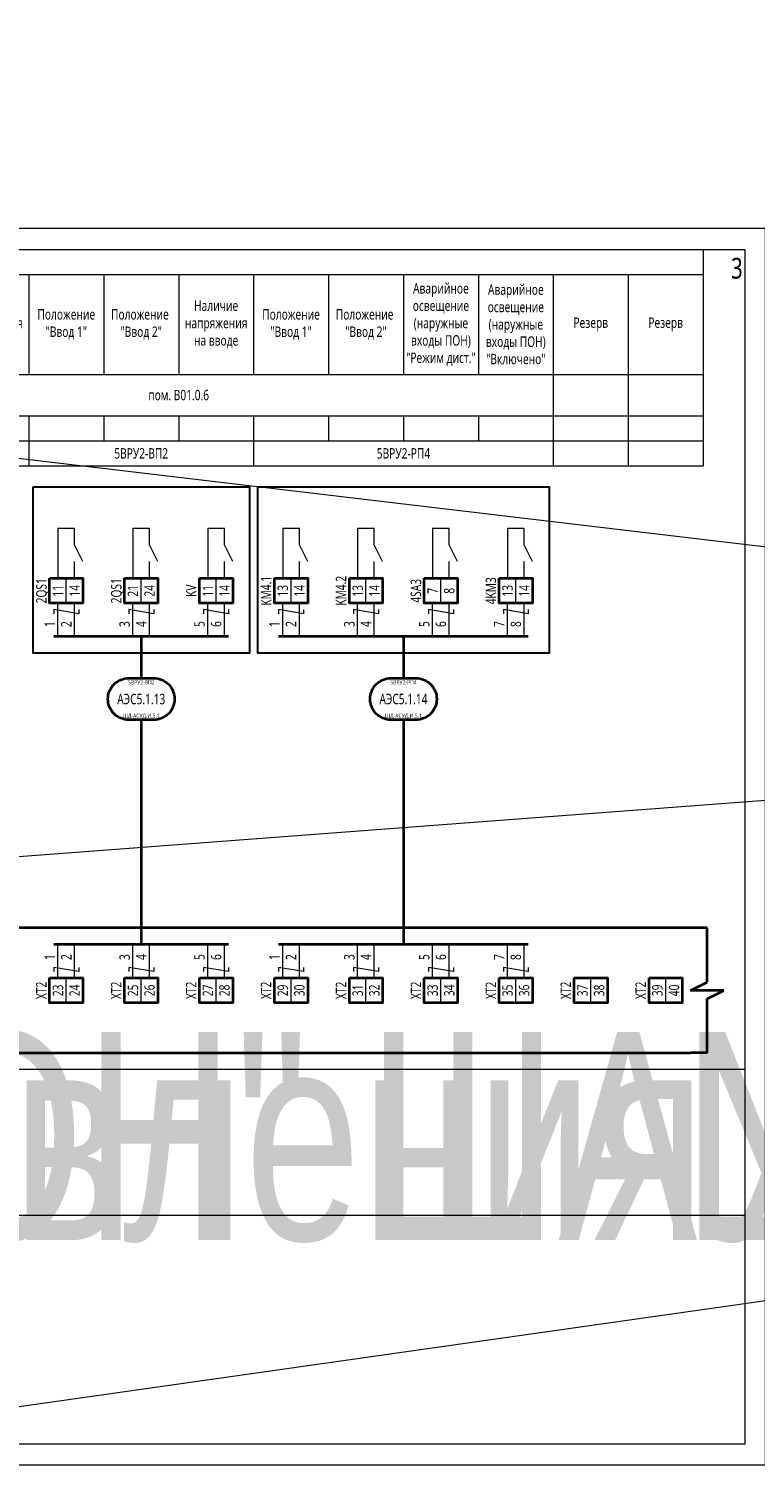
# Model space of a CAD drawing. Header units: millimetres. Extents: x -1173 to 6733, y -4591 to 345.
# Tile 70 of 93: x 1083 to 1258, y -2 to 345. Entities that reach past the tile are written whole.
import ezdxf
from ezdxf.enums import TextEntityAlignment as Align

# ---------------------------------------------------------------- set-up
doc = ezdxf.new("R2018")
doc.units = ezdxf.units.MM
doc.set_wipeout_variables(frame=1)
doc.layers.get('0').update_dxf_attribs({"lineweight": 15})
doc.layers.get('Defpoints').update_dxf_attribs({"color": 252, "lineweight": 15})
for name, color, linetype, lineweight in [('AK_Drawing', 7, 'Continuous', 35), ('AK_Drawing_Thin', 7, 'Continuous', 15), ('AK_Equipment', 7, 'Continuous', 35), ('AK_Multy_Wire', 7, 'Continuous', 35), ('AK_Table', 7, 'Continuous', 35), ('AK_Wire', 7, 'Continuous', 15), ('AK_Wire_Number', 7, 'Continuous', 15)]:
    doc.layers.add(name, color=color, linetype=linetype, lineweight=lineweight)
doc.layers.add('UNPLOTTED', color=2, linetype='Continuous', lineweight=15, plot=False)
doc.styles.get("Standard").update_dxf_attribs({"font": 'arial.ttf'})
doc.styles.add('Trebuchet MS', font='trebuc.ttf', dxfattribs={"width": 0.75})

# ---------------------------------------------------------------- blocks, each defined once
blk = doc.blocks.new('*U1')
at = {"layer": 'UNPLOTTED'}
blk.add_line((0, 90), (-185, 90), dxfattribs=at)
for points in [[(0, 0), (-395, 0), (-395, 287), (0, 287)], [(-185, 55), (0, 55), (0, 0), (-185, 0)]]:
    blk.add_lwpolyline(points, close=True, dxfattribs=at)
blk = doc.blocks.new('*U3')
at = {"layer": 'Defpoints', "style": 'Trebuchet MS', "width": 0.75}
blk.add_attdef('ЛИСТ', text='', height=5, dxfattribs=at).set_placement((-0.5, -2), align=Align.TOP_RIGHT)
blk = doc.blocks.new('*U70')
at = {"style": 'Trebuchet MS', "width": 0.75}
for tag, flags, p in [('NAME', 9, (-1, 0)), ('TYPE', 9, (-1, -3)), ('ASSYCODE', 9, (-1, -6)), ('MFG', 9, (-1, -9)), ('MESUREMENT_UNITS', 9, (-1, -13.44)), ('WEIGHT', 9, (-1, -18)), ('COUNT', 9, (-1, -16.98)), ('SORTING_SECTION', 9, (-1, -22.98)), ('XREF', 1, (-1, -24))]:
    blk.add_attdef(tag, text='', height=2, dxfattribs=dict(at, flags=flags)).set_placement(p, align=Align.RIGHT)
at = {"lineweight": 30, "width": 0.75, "flags": 104}
blk.add_attdef('CATDESC', text='', height=2.5, dxfattribs=at).set_placement((370, -25), align=Align.MIDDLE_RIGHT)
at = {"style": 'Trebuchet MS', "width": 0.75}
blk.add_attdef('TAG1', text='', height=2.5, dxfattribs=at).set_placement((2, -27), align=Align.MIDDLE_LEFT)
at = {"layer": 'UNPLOTTED', "style": 'Trebuchet MS', "width": 0.75, "flags": 8}
for tag, p in [('DESC1', (1, -3)), ('DESC2', (1, -5)), ('DESC3', (1, -7)), ('FAMILY', (1, -13.73)), ('SYSTEM_NAME', (1, -17.99)), ('POSITION_N', (1, -15.99))]:
    blk.add_attdef(tag, p, '', height=1, dxfattribs=at)
blk = doc.blocks.new('*U71')
at = {"lineweight": 30, "width": 0.75, "flags": 104}
blk.add_attdef('CATDESC', text='', height=2.5, dxfattribs=at).set_placement((370, -25), align=Align.MIDDLE_RIGHT)
at = {"style": 'Trebuchet MS', "width": 0.75}
blk.add_attdef('TAG1', text='', height=2.5, dxfattribs=at).set_placement((2, -27), align=Align.MIDDLE_LEFT)
at = {"layer": 'UNPLOTTED', "style": 'Trebuchet MS', "width": 0.75, "flags": 8}
for tag, p in [('DESC1', (1, -3)), ('DESC2', (1, -5)), ('DESC3', (1, -7)), ('FAMILY', (1, -13.73)), ('SYSTEM_NAME', (1, -17.99)), ('POSITION_N', (1, -15.99))]:
    blk.add_attdef(tag, p, '', height=1, dxfattribs=at)
blk = doc.blocks.new('*U72')
for p, q in [((372, 0), (0, 0)), ((376, 0), (372, 0)), ((376, -13), (376, 0)), ((372, -15), (376, -13)), ((380, -15), (372, -15)), ((376, -17), (380, -15)), ((376, -30), (376, -17)), ((0, -30), (372, -30)), ((376, -30), (372, -30))]:
    blk.add_line(p, q)
at = {"lineweight": 30, "width": 0.75, "flags": 104}
blk.add_attdef('CATDESC', text='', height=2.5, dxfattribs=at).set_placement((370, -25), align=Align.MIDDLE_RIGHT)
at = {"style": 'Trebuchet MS', "width": 0.75}
blk.add_attdef('TAG1', text='', height=2.5, dxfattribs=at).set_placement((2, -27), align=Align.MIDDLE_LEFT)
at = {"layer": 'UNPLOTTED', "style": 'Trebuchet MS', "width": 0.75, "flags": 8}
for tag, p in [('DESC1', (1, -3)), ('DESC2', (1, -5)), ('DESC3', (1, -7)), ('FAMILY', (1, -13.73)), ('SYSTEM_NAME', (1, -17.99)), ('POSITION_N', (1, -15.99))]:
    blk.add_attdef(tag, p, '', height=1, dxfattribs=at)
blk = doc.blocks.new('*U217')
blk.add_wipeout([(0, 0), (0, -6), (8, -6), (8, 0)])
blk.add_lwpolyline([(0, 0), (8, 0), (8, -6), (0, -6)], close=True)
at = {"lineweight": -2}
blk.add_lwpolyline([(4, 0), (8, 0), (8, -6), (4, -6)], close=True, dxfattribs=at)
at = {"style": 'Trebuchet MS', "width": 0.75, "flags": 12}
for tag, p in [('TERM01', (2, -3)), ('TERM02', (6, -3))]:
    blk.add_attdef(tag, text='', height=2.5, rotation=90, dxfattribs=at).set_placement(p, align=Align.MIDDLE_CENTER)
at = {"style": 'Trebuchet MS', "width": 0.75}
blk.add_attdef('TAG1', text='', height=2.5, rotation=90, dxfattribs=at).set_placement((-2, -3), align=Align.MIDDLE_CENTER)
at = {"style": 'Trebuchet MS', "width": 0.75, "flags": 12}
for tag, p in [('NOTE01', (2, -7)), ('NOTE02', (6, -7))]:
    blk.add_attdef(tag, text='', height=2.5, rotation=90, dxfattribs=at).set_placement(p, align=Align.MIDDLE_RIGHT)
blk = doc.blocks.new('*T32')
at = {"layer": 'AK_Table', "color": 0, "linetype": 'ByBlock', "lineweight": -2, "transparency": 16777216}
for p, q in [((0, 0), (385, 0)), ((0, 0), (0, -52)), ((25, 0), (25, -52)), ((385, 0), (385, -52)), ((25, -6), (385, -6)), ((43, -6), (43, -30)), ((61, -6), (61, -30)), ((79, -6), (79, -30)), ((97, -6), (97, -30)), ((115, -6), (115, -30)), ((133, -6), (133, -30)), ((151, -6), (151, -30)), ((169, -6), (169, -52)), ((187, -6), (187, -30)), ((205, -6), (205, -30)), ((223, -6), (223, -30)), ((241, -6), (241, -30)), ((259, -6), (259, -30)), ((277, -6), (277, -30)), ((295, -6), (295, -30)), ((313, -6), (313, -30)), ((331, -6), (331, -30)), ((349, -6), (349, -52)), ((367, -6), (367, -52)), ((0, -30), (385, -30)), ((0, -40), (385, -40)), ((43, -40), (43, -46)), ((61, -40), (61, -46)), ((79, -40), (79, -52)), ((97, -40), (97, -46)), ((115, -40), (115, -46)), ((133, -40), (133, -52)), ((151, -40), (151, -46)), ((187, -40), (187, -46)), ((205, -40), (205, -46)), ((223, -40), (223, -52)), ((241, -40), (241, -46)), ((259, -40), (259, -46)), ((277, -40), (277, -52)), ((295, -40), (295, -46)), ((313, -40), (313, -46)), ((331, -40), (331, -46)), ((0, -46), (385, -46)), ((0, -52), (385, -52))]:
    blk.add_line(p, q, dxfattribs=at)
at = {"layer": 'AK_Table', "color": 0, "transparency": 16777216, "char_height": 2.5, "attachment_point": 5, "style": 'Trebuchet MS'}
for s, insert, width in [('Аварийное освещение (наружные входы ПОН) "Режим дист."', (322, -18), 17), ('Аварийное освещение (наружные входы ПОН) "Включено"', (340, -18), 17), ('Наименование', (12.5, -15), 24), ('Наличие напряжения на вводе', (70, -18), 17), ('Наличие напряжения на вводе', (124, -18), 17), ('Наличие напряжения на вводе', (214, -18), 17), ('Наличие напряжения на вводе', (268, -18), 17), ('Положение "Ввод 1"', (34, -18), 17), ('Положение  "Ввод 2"', (52, -18), 17), ('Положение "Ввод 1"', (88, -18), 17), ('Положение  "Ввод 2"', (106, -18), 17), ('Положение "Ввод 1"', (142, -18), 17), ('Положение  "Ввод 2"', (160, -18), 17), ('Положение "Ввод 1"', (178, -18), 17), ('Положение  "Ввод 2"', (196, -18), 17), ('Положение "Ввод 1"', (232, -18), 17), ('Положение  "Ввод 2"', (250, -18), 17), ('Положение "Ввод 1"', (286, -18), 17), ('Положение  "Ввод 2"', (304, -18), 17), ('Резерв', (358, -18), 17), ('Резерв', (376, -18), 17), ('Место отбора параметра', (12.5, -35), 23), ('{\\C256;пом. B01.0.4}', (97, -35), 143), ('{\\C256;пом. B01.0.6}', (259, -35), 179), ('Чертеж установки', (12.5, -43), 23), ('Позиция', (12.5, -49), 23), ('5ВРУ1.3-ВП1', (52, -49), 53), ('5ВРУ1.3-ВП2', (106, -49), 53), ('5ВРУ1.3-РП4', (151, -49), 35), ('5ВРУ2-ВП1', (196, -49), 53), ('5ВРУ2-ВП2', (250, -49), 53), ('5ВРУ2-РП4', (313, -49), 71)]:
    blk.add_mtext(s, dxfattribs=dict(at, insert=insert, width=width))
blk = doc.blocks.new('*U12')
blk.add_lwpolyline([(-3, 5), (3, 5, -0.414214), (8, 0), (8, 0, -0.414214), (3, -5), (-3, -5, -0.414214), (-8, 0), (-8, 0, -0.414214)], format="xyb", close=True)
at = {"style": 'Trebuchet MS', "width": 0.75}
blk.add_attdef('CA_CIRCUIT_NUMBER', text='', height=2.5, dxfattribs=at).set_placement((0, 0), align=Align.MIDDLE_CENTER)
at = {"lineweight": 30, "width": 0.75, "flags": 1}
blk.add_attdef('CA_CABLE_TYPE', text='', height=2.5, rotation=90, dxfattribs=at).set_placement((0, -25), align=Align.BOTTOM_CENTER)
at = {"style": 'Trebuchet MS', "width": 0.75}
blk.add_attdef('LENGTH', text='', height=2.5, rotation=90, dxfattribs=at).set_placement((2, -24.82), align=Align.MIDDLE_CENTER)
at = {"layer": 'UNPLOTTED', "style": 'Trebuchet MS', "width": 0.75}
for tag, p in [('LOAD_NAME', (0, 4)), ('PANEL_NAME', (0, -4))]:
    blk.add_attdef(tag, text='', height=1, dxfattribs=at).set_placement(p, align=Align.MIDDLE_CENTER)
blk = doc.blocks.new('*U150')
at = {"layer": 'AK_Wire'}
for points in [[(-2, -4), (-2, 4)], [(2, -4), (2, 4)], [(3, 2.5), (3, 1.5), (-3, 2.5), (-3, 1.5)]]:
    blk.add_lwpolyline(points, dxfattribs=at)
blk = doc.blocks.new('*U151')
at = {"layer": 'AK_Drawing', "color": 0, "linetype": 'ByBlock', "lineweight": -2, "transparency": 16777216}
for p in [(0, 0), (18, 0), (36, 0)]:
    blk.add_blockref('*U150', p, dxfattribs=at)
blk = doc.blocks.new('Z')
at = {"layer": 'AK_Wire'}
blk.add_lwpolyline([(3, 0.5), (3, -0.5), (-3, 0.5), (-3, -0.5)], dxfattribs=at)
blk = doc.blocks.new('*U152')
at = {"layer": 'AK_Wire'}
for points in [[(-2, -4), (-2, 4)], [(2, -4), (2, 4)]]:
    blk.add_lwpolyline(points, dxfattribs=at)
blk.add_blockref('Z', (0, -2), dxfattribs=at)
blk = doc.blocks.new('*U153')
at = {"layer": 'AK_Drawing', "color": 0, "linetype": 'ByBlock', "lineweight": -2, "transparency": 16777216}
for p in [(0, 0), (18, 0), (36, 0)]:
    blk.add_blockref('*U152', p, dxfattribs=at)
blk = doc.blocks.new('*U30')
blk.add_line((4, 0), (4, 4))
blk.add_lwpolyline([(6, 4), (4, 8), (4, 12), (0, 12), (0, 0)])
blk = doc.blocks.new('*U154')
at = {"layer": 'AK_Drawing_Thin'}
blk.add_blockref('*U30', (-4, -6.5), dxfattribs=at)
blk = doc.blocks.new('*U155')
at = {"layer": 'AK_Drawing', "color": 0, "linetype": 'ByBlock', "lineweight": -2, "transparency": 16777216}
for p in [(0, 0), (18, 0), (36, 0)]:
    blk.add_blockref('*U154', p, dxfattribs=at)
blk = doc.blocks.new('*U156')
at = {"layer": 'AK_Wire'}
for points in [[(-2, -4), (-2, 4)], [(2, -4), (2, 4)], [(3, 2.5), (3, 1.5), (-3, 2.5), (-3, 1.5)]]:
    blk.add_lwpolyline(points, dxfattribs=at)
blk = doc.blocks.new('*U157')
at = {"layer": 'AK_Drawing', "color": 0, "linetype": 'ByBlock', "lineweight": -2, "transparency": 16777216}
for p in [(0, 0), (18, 0), (36, 0), (54, 0)]:
    blk.add_blockref('*U156', p, dxfattribs=at)
blk = doc.blocks.new('*U158')
at = {"layer": 'AK_Wire'}
for points in [[(-2, -4), (-2, 4)], [(2, -4), (2, 4)]]:
    blk.add_lwpolyline(points, dxfattribs=at)
blk.add_blockref('Z', (0, -2), dxfattribs=at)
blk = doc.blocks.new('*U159')
at = {"layer": 'AK_Drawing', "color": 0, "linetype": 'ByBlock', "lineweight": -2, "transparency": 16777216}
for p in [(0, 0), (18, 0), (36, 0), (54, 0)]:
    blk.add_blockref('*U158', p, dxfattribs=at)
blk = doc.blocks.new('*U160')
at = {"layer": 'AK_Drawing_Thin'}
blk.add_blockref('*U30', (-4, -6.5), dxfattribs=at)
blk = doc.blocks.new('*U161')
at = {"layer": 'AK_Drawing', "color": 0, "linetype": 'ByBlock', "lineweight": -2, "transparency": 16777216}
for p in [(0, 0), (18, 0), (36, 0), (54, 0)]:
    blk.add_blockref('*U160', p, dxfattribs=at)

msp = doc.modelspace()

# ---------------------------------------------------------------- linework, layer by layer
at = {"layer": 'AK_Drawing', "lineweight": 30}
for points in [[(1084, 235), (1136, 235), (1136, 195), (1084, 195)], [(1138, 235), (1208, 235), (1208, 195), (1138, 195)]]:
    msp.add_lwpolyline(points, close=True, dxfattribs=at)
at = {"layer": 'AK_Multy_Wire'}
for p, q in [((1131, 199), (1089, 199)), ((1203, 199), (1143, 199)), ((1131, 125), (1089, 125)), ((1203, 125), (1143, 125))]:
    msp.add_line(p, q, dxfattribs=at)
for points in [[(1110, 199), (1110, 189)], [(1173, 199), (1173, 189)], [(1110, 179), (1110, 125)], [(1173, 179), (1173, 125)]]:
    msp.add_lwpolyline(points, dxfattribs=at)
at = {"layer": 'UNPLOTTED', "linetype": 'Continuous'}
msp.add_lwpolyline([(840, 0), (1260, 0), (1260, 297), (840, 297)], close=True, dxfattribs=at)

# ---------------------------------------------------------------- block references
msp.add_blockref('*T32', (860, 292))
at = {"layer": 'AK_Drawing_Thin'}
msp.add_blockref('*U3', (1255, 292), dxfattribs=at).add_auto_attribs({'ЛИСТ': '3'})
at = {"layer": 'AK_Equipment'}
ref = msp.add_blockref('*U70', (30, 129), dxfattribs=at)
lines = msp.add_mtext('\\W0.7500;Шкаф управления "МЕГАТРОН" ШАУ-С-220-ЩД-АСУД.И.5.1(1059-50-1.2-05-АСУД.И)-54', dxfattribs={"layer": '0', "insert": (400, 104), "char_height": 50, "attachment_point": 1})
ref.add_attrib('CATDESC', '', (400, 104), dxfattribs={"flags": 104}).embed_mtext(lines)
ref = msp.add_blockref('*U71', (450, 129), dxfattribs=at)
lines = msp.add_mtext('\\W0.7500;Шкаф управления "МЕГАТРОН" ШАУ-С-220-ЩД-АСУД.И.5.1(1059-50-1.2-05-АСУД.И)-54', dxfattribs={"layer": '0', "insert": (820, 104), "char_height": 50, "attachment_point": 1})
ref.add_attrib('CATDESC', '', (820, 104), dxfattribs={"flags": 104}).embed_mtext(lines)
ref = msp.add_blockref('*U72', (870, 129), dxfattribs=at)
lines = msp.add_mtext('\\W0.7500;Шкаф управления "МЕГАТРОН" ШАУ-С-220-ЩД-АСУД.И.5.1(1059-50-1.2-05-АСУД.И)-54', dxfattribs={"layer": '0', "insert": (1240, 104), "char_height": 50, "attachment_point": 1})
ref.add_attrib('CATDESC', '', (1240, 104), dxfattribs={"flags": 104}).embed_mtext(lines)
at = {"layer": 'AK_Multy_Wire', "ltscale": 10}
for p, values in [((1110, 184), {'CA_CIRCUIT_NUMBER': 'АЭС5.1.13', 'PANEL_NAME': 'ЩД-АСУД.И.5.1', 'LOAD_NAME': '5ВРУ2-ВП2'}), ((1173, 184), {'CA_CIRCUIT_NUMBER': 'АЭС5.1.14', 'PANEL_NAME': 'ЩД-АСУД.И.5.1', 'LOAD_NAME': '5ВРУ2-РП4'})]:
    msp.add_blockref('*U12', p, dxfattribs=at).add_auto_attribs(values)
at = {"layer": 'UNPLOTTED'}
msp.add_blockref('*U1', (1255, 5), dxfattribs=at)

# ---------------------------------------------------------------- texts
at = {"layer": 'AK_Wire_Number', "style": 'Trebuchet MS', "width": 0.75}
for s, p in [('1', (1090, 202)), ('2', (1094, 202)), ('3', (1108, 202)), ('4', (1112, 202)), ('5', (1126, 202)), ('6', (1130, 202)), ('1', (1144, 202)), ('2', (1148, 202)), ('3', (1162, 202)), ('4', (1166, 202)), ('5', (1180, 202)), ('6', (1184, 202)), ('7', (1198, 202)), ('8', (1202, 202)), ('1', (1090, 122)), ('2', (1094, 122)), ('3', (1108, 122)), ('4', (1112, 122)), ('5', (1126, 122)), ('6', (1130, 122)), ('1', (1144, 122)), ('2', (1148, 122)), ('3', (1162, 122)), ('4', (1166, 122)), ('5', (1180, 122)), ('6', (1184, 122)), ('7', (1198, 122)), ('8', (1202, 122))]:
    msp.add_text(s, height=2.5, rotation=90, dxfattribs=at).set_placement(p, align=Align.BOTTOM_CENTER)

# ---------------------------------------------------------------- next in the draw order: block references
at = {"layer": 'AK_Equipment', "lineweight": 15}
ref = msp.add_blockref('*U217', (1088, 213), dxfattribs=at)
ref.add_attrib('TAG1', '2QS1', dxfattribs={"layer": '0', "height": 2.5, "rotation": 90, "style": 'Trebuchet MS', "width": 0.75}).set_placement((1086, 210), align=Align.MIDDLE_CENTER)
ref.add_attrib('TERM01', '11', dxfattribs={"layer": '0', "height": 2.5, "rotation": 90, "style": 'Trebuchet MS', "width": 0.75}).set_placement((1090, 210), align=Align.MIDDLE_CENTER)
ref.add_attrib('TERM02', '14', dxfattribs={"layer": '0', "height": 2.5, "rotation": 90, "style": 'Trebuchet MS', "width": 0.75}).set_placement((1094, 210), align=Align.MIDDLE_CENTER)
ref = msp.add_blockref('*U217', (1106, 213), dxfattribs=at)
ref.add_attrib('TAG1', '2QS1', dxfattribs={"layer": '0', "height": 2.5, "rotation": 90, "style": 'Trebuchet MS', "width": 0.75}).set_placement((1104, 210), align=Align.MIDDLE_CENTER)
ref.add_attrib('TERM01', '21', dxfattribs={"layer": '0', "height": 2.5, "rotation": 90, "style": 'Trebuchet MS', "width": 0.75}).set_placement((1108, 210), align=Align.MIDDLE_CENTER)
ref.add_attrib('TERM02', '24', dxfattribs={"layer": '0', "height": 2.5, "rotation": 90, "style": 'Trebuchet MS', "width": 0.75}).set_placement((1112, 210), align=Align.MIDDLE_CENTER)
ref = msp.add_blockref('*U217', (1124, 213), dxfattribs=at)
ref.add_attrib('TAG1', 'KV', dxfattribs={"layer": '0', "height": 2.5, "rotation": 90, "style": 'Trebuchet MS', "width": 0.75}).set_placement((1122, 210), align=Align.MIDDLE_CENTER)
ref.add_attrib('TERM01', '11', dxfattribs={"layer": '0', "height": 2.5, "rotation": 90, "style": 'Trebuchet MS', "width": 0.75}).set_placement((1126, 210), align=Align.MIDDLE_CENTER)
ref.add_attrib('TERM02', '14', dxfattribs={"layer": '0', "height": 2.5, "rotation": 90, "style": 'Trebuchet MS', "width": 0.75}).set_placement((1130, 210), align=Align.MIDDLE_CENTER)
ref = msp.add_blockref('*U217', (1142, 213), dxfattribs=at)
ref.add_attrib('TAG1', 'KM4.1', dxfattribs={"layer": '0', "height": 2.5, "rotation": 90, "style": 'Trebuchet MS', "width": 0.75}).set_placement((1140, 210), align=Align.MIDDLE_CENTER)
ref.add_attrib('TERM01', '13', dxfattribs={"layer": '0', "height": 2.5, "rotation": 90, "style": 'Trebuchet MS', "width": 0.75}).set_placement((1144, 210), align=Align.MIDDLE_CENTER)
ref.add_attrib('TERM02', '14', dxfattribs={"layer": '0', "height": 2.5, "rotation": 90, "style": 'Trebuchet MS', "width": 0.75}).set_placement((1148, 210), align=Align.MIDDLE_CENTER)
ref = msp.add_blockref('*U217', (1160, 213), dxfattribs=at)
ref.add_attrib('TAG1', 'KM4.2', dxfattribs={"layer": '0', "height": 2.5, "rotation": 90, "style": 'Trebuchet MS', "width": 0.75}).set_placement((1158, 210), align=Align.MIDDLE_CENTER)
ref.add_attrib('TERM01', '13', dxfattribs={"layer": '0', "height": 2.5, "rotation": 90, "style": 'Trebuchet MS', "width": 0.75}).set_placement((1162, 210), align=Align.MIDDLE_CENTER)
ref.add_attrib('TERM02', '14', dxfattribs={"layer": '0', "height": 2.5, "rotation": 90, "style": 'Trebuchet MS', "width": 0.75}).set_placement((1166, 210), align=Align.MIDDLE_CENTER)
ref = msp.add_blockref('*U217', (1178, 213), dxfattribs=at)
ref.add_attrib('TAG1', '4SA3', dxfattribs={"layer": '0', "height": 2.5, "rotation": 90, "style": 'Trebuchet MS', "width": 0.75}).set_placement((1176, 210), align=Align.MIDDLE_CENTER)
ref.add_attrib('TERM01', '7', dxfattribs={"layer": '0', "height": 2.5, "rotation": 90, "style": 'Trebuchet MS', "width": 0.75}).set_placement((1180, 210), align=Align.MIDDLE_CENTER)
ref.add_attrib('TERM02', '8', dxfattribs={"layer": '0', "height": 2.5, "rotation": 90, "style": 'Trebuchet MS', "width": 0.75}).set_placement((1184, 210), align=Align.MIDDLE_CENTER)
ref = msp.add_blockref('*U217', (1196, 213), dxfattribs=at)
ref.add_attrib('TAG1', '4KM3', dxfattribs={"layer": '0', "height": 2.5, "rotation": 90, "style": 'Trebuchet MS', "width": 0.75}).set_placement((1194, 210), align=Align.MIDDLE_CENTER)
ref.add_attrib('TERM01', '13', dxfattribs={"layer": '0', "height": 2.5, "rotation": 90, "style": 'Trebuchet MS', "width": 0.75}).set_placement((1198, 210), align=Align.MIDDLE_CENTER)
ref.add_attrib('TERM02', '14', dxfattribs={"layer": '0', "height": 2.5, "rotation": 90, "style": 'Trebuchet MS', "width": 0.75}).set_placement((1202, 210), align=Align.MIDDLE_CENTER)
ref = msp.add_blockref('*U217', (1088, 117), dxfattribs=at)
ref.add_attrib('TAG1', 'XT2', dxfattribs={"layer": '0', "height": 2.5, "rotation": 90, "style": 'Trebuchet MS', "width": 0.75}).set_placement((1086, 114), align=Align.MIDDLE_CENTER)
ref.add_attrib('TERM01', '23', dxfattribs={"layer": '0', "height": 2.5, "rotation": 90, "style": 'Trebuchet MS', "width": 0.75}).set_placement((1090, 114), align=Align.MIDDLE_CENTER)
ref.add_attrib('TERM02', '24', dxfattribs={"layer": '0', "height": 2.5, "rotation": 90, "style": 'Trebuchet MS', "width": 0.75}).set_placement((1094, 114), align=Align.MIDDLE_CENTER)
ref = msp.add_blockref('*U217', (1106, 117), dxfattribs=at)
ref.add_attrib('TAG1', 'XT2', dxfattribs={"layer": '0', "height": 2.5, "rotation": 90, "style": 'Trebuchet MS', "width": 0.75}).set_placement((1104, 114), align=Align.MIDDLE_CENTER)
ref.add_attrib('TERM01', '25', dxfattribs={"layer": '0', "height": 2.5, "rotation": 90, "style": 'Trebuchet MS', "width": 0.75}).set_placement((1108, 114), align=Align.MIDDLE_CENTER)
ref.add_attrib('TERM02', '26', dxfattribs={"layer": '0', "height": 2.5, "rotation": 90, "style": 'Trebuchet MS', "width": 0.75}).set_placement((1112, 114), align=Align.MIDDLE_CENTER)
ref = msp.add_blockref('*U217', (1124, 117), dxfattribs=at)
ref.add_attrib('TAG1', 'XT2', dxfattribs={"layer": '0', "height": 2.5, "rotation": 90, "style": 'Trebuchet MS', "width": 0.75}).set_placement((1122, 114), align=Align.MIDDLE_CENTER)
ref.add_attrib('TERM01', '27', dxfattribs={"layer": '0', "height": 2.5, "rotation": 90, "style": 'Trebuchet MS', "width": 0.75}).set_placement((1126, 114), align=Align.MIDDLE_CENTER)
ref.add_attrib('TERM02', '28', dxfattribs={"layer": '0', "height": 2.5, "rotation": 90, "style": 'Trebuchet MS', "width": 0.75}).set_placement((1130, 114), align=Align.MIDDLE_CENTER)
ref = msp.add_blockref('*U217', (1142, 117), dxfattribs=at)
ref.add_attrib('TAG1', 'XT2', dxfattribs={"layer": '0', "height": 2.5, "rotation": 90, "style": 'Trebuchet MS', "width": 0.75}).set_placement((1140, 114), align=Align.MIDDLE_CENTER)
ref.add_attrib('TERM01', '29', dxfattribs={"layer": '0', "height": 2.5, "rotation": 90, "style": 'Trebuchet MS', "width": 0.75}).set_placement((1144, 114), align=Align.MIDDLE_CENTER)
ref.add_attrib('TERM02', '30', dxfattribs={"layer": '0', "height": 2.5, "rotation": 90, "style": 'Trebuchet MS', "width": 0.75}).set_placement((1148, 114), align=Align.MIDDLE_CENTER)
ref = msp.add_blockref('*U217', (1160, 117), dxfattribs=at)
ref.add_attrib('TAG1', 'XT2', dxfattribs={"layer": '0', "height": 2.5, "rotation": 90, "style": 'Trebuchet MS', "width": 0.75}).set_placement((1158, 114), align=Align.MIDDLE_CENTER)
ref.add_attrib('TERM01', '31', dxfattribs={"layer": '0', "height": 2.5, "rotation": 90, "style": 'Trebuchet MS', "width": 0.75}).set_placement((1162, 114), align=Align.MIDDLE_CENTER)
ref.add_attrib('TERM02', '32', dxfattribs={"layer": '0', "height": 2.5, "rotation": 90, "style": 'Trebuchet MS', "width": 0.75}).set_placement((1166, 114), align=Align.MIDDLE_CENTER)
ref = msp.add_blockref('*U217', (1178, 117), dxfattribs=at)
ref.add_attrib('TAG1', 'XT2', dxfattribs={"layer": '0', "height": 2.5, "rotation": 90, "style": 'Trebuchet MS', "width": 0.75}).set_placement((1176, 114), align=Align.MIDDLE_CENTER)
ref.add_attrib('TERM01', '33', dxfattribs={"layer": '0', "height": 2.5, "rotation": 90, "style": 'Trebuchet MS', "width": 0.75}).set_placement((1180, 114), align=Align.MIDDLE_CENTER)
ref.add_attrib('TERM02', '34', dxfattribs={"layer": '0', "height": 2.5, "rotation": 90, "style": 'Trebuchet MS', "width": 0.75}).set_placement((1184, 114), align=Align.MIDDLE_CENTER)
ref = msp.add_blockref('*U217', (1196, 117), dxfattribs=at)
ref.add_attrib('TAG1', 'XT2', dxfattribs={"layer": '0', "height": 2.5, "rotation": 90, "style": 'Trebuchet MS', "width": 0.75}).set_placement((1194, 114), align=Align.MIDDLE_CENTER)
ref.add_attrib('TERM01', '35', dxfattribs={"layer": '0', "height": 2.5, "rotation": 90, "style": 'Trebuchet MS', "width": 0.75}).set_placement((1198, 114), align=Align.MIDDLE_CENTER)
ref.add_attrib('TERM02', '36', dxfattribs={"layer": '0', "height": 2.5, "rotation": 90, "style": 'Trebuchet MS', "width": 0.75}).set_placement((1202, 114), align=Align.MIDDLE_CENTER)
ref = msp.add_blockref('*U217', (1214, 117), dxfattribs=at)
ref.add_attrib('TAG1', 'XT2', dxfattribs={"layer": '0', "height": 2.5, "rotation": 90, "style": 'Trebuchet MS', "width": 0.75}).set_placement((1212, 114), align=Align.MIDDLE_CENTER)
ref.add_attrib('TERM01', '37', dxfattribs={"layer": '0', "height": 2.5, "rotation": 90, "style": 'Trebuchet MS', "width": 0.75}).set_placement((1216, 114), align=Align.MIDDLE_CENTER)
ref.add_attrib('TERM02', '38', dxfattribs={"layer": '0', "height": 2.5, "rotation": 90, "style": 'Trebuchet MS', "width": 0.75}).set_placement((1220, 114), align=Align.MIDDLE_CENTER)
ref = msp.add_blockref('*U217', (1232, 117), dxfattribs=at)
ref.add_attrib('TAG1', 'XT2', dxfattribs={"layer": '0', "height": 2.5, "rotation": 90, "style": 'Trebuchet MS', "width": 0.75}).set_placement((1230, 114), align=Align.MIDDLE_CENTER)
ref.add_attrib('TERM01', '39', dxfattribs={"layer": '0', "height": 2.5, "rotation": 90, "style": 'Trebuchet MS', "width": 0.75}).set_placement((1234, 114), align=Align.MIDDLE_CENTER)
ref.add_attrib('TERM02', '40', dxfattribs={"layer": '0', "height": 2.5, "rotation": 90, "style": 'Trebuchet MS', "width": 0.75}).set_placement((1238, 114), align=Align.MIDDLE_CENTER)

# ---------------------------------------------------------------- next in the draw order: linework, layer by layer
at = {"color": 3}
msp.add_lwpolyline([(-287, 43), (3067, 296), (-53, -147), (927, -147), (-44, -438), (1094, -438), (210, -600), (210, 345), (3172, -6)], dxfattribs=at)

# ---------------------------------------------------------------- next in the draw order: block references
at = {"layer": 'AK_Drawing'}
for name, p in [('*U155', (1094, 219.5)), ('*U161', (1148, 219.5)), ('*U151', (1092, 203)), ('*U157', (1146, 203)), ('*U153', (1092, 121)), ('*U159', (1146, 121))]:
    msp.add_blockref(name, p, dxfattribs=at)

doc.saveas('drawing.dxf')
